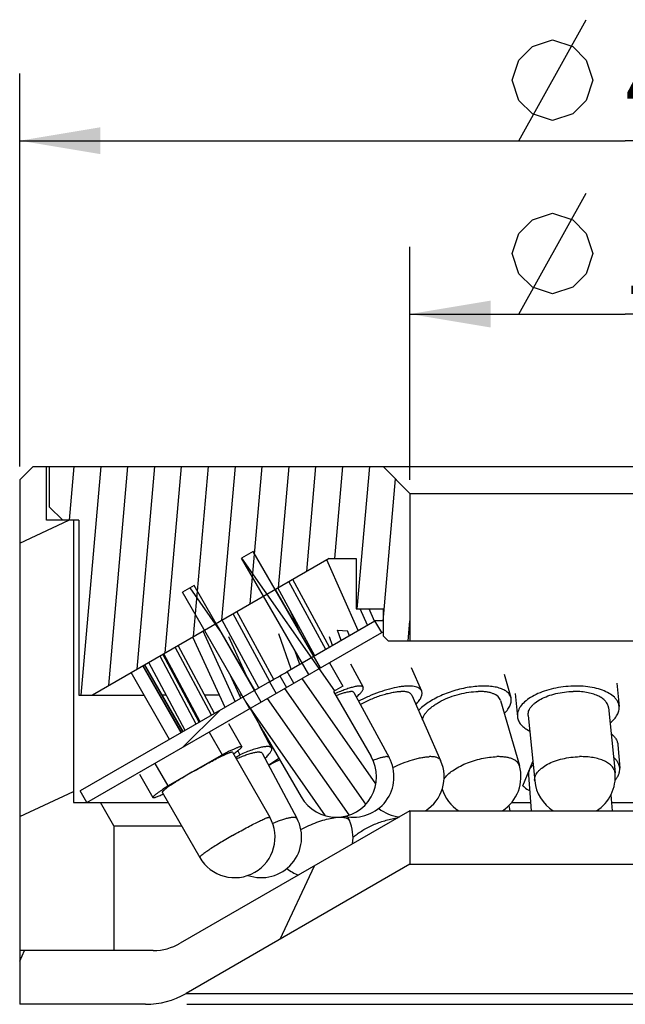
# Model space of a CAD drawing. Header units: millimetres. Extents: x 118 to 231, y 72 to 240.
# Tile 3 of 4: x 123 to 146, y 203 to 240. Entities that reach past the tile are written whole.
import ezdxf
from ezdxf.enums import TextEntityAlignment as Align

# ---------------------------------------------------------------- set-up
doc = ezdxf.new("R2010")
doc.units = ezdxf.units.MM
doc.header["$LTSCALE"] = 23.1
doc.layers.get('0').update_dxf_attribs({"linetype": 'CONTINUOUS'})
doc.layers.add('00_COMPONENTS', color=7, linetype='CONTINUOUS')
doc.layers.add('51__DRAFT_DIMS', color=7, linetype='CONTINUOUS')
doc.styles.get("Standard").update_dxf_attribs({"font": 'simfang.ttf'})
doc.dimstyles.new('DIMSTYLE_1', dxfattribs={"dimtxt": 3, "dimasz": 3, "dimexe": 2.5, "dimexo": 0.5, "dimgap": 0.75, "dimtad": 1, "dimdsep": 46, "dimtxsty": 'STANDARD', "dimblk": '_FILLED', "dimblk1": '_FILLED', "dimblk2": '_FILLED', "dimcen": 0.09, "dimclrt": 3, "dimazin": 2, "dimtp": 0.3, "dimtm": 0.3, "dimtfac": 1, "dimtofl": 0, "dimtmove": 0, "dimatfit": 3, "dimldrblk": '_FILLED', "dimfxl": 1, "dimtolj": 1, "dimarcsym": 0})
doc.dimstyles.new('DIMSTYLE_2', dxfattribs={"dimtxt": 3, "dimasz": 3, "dimexe": 2.5, "dimexo": 0.5, "dimgap": 0.75, "dimtad": 1, "dimdsep": 46, "dimtxsty": 'STANDARD', "dimblk": '_FILLED', "dimblk1": '_FILLED', "dimblk2": '_FILLED', "dimcen": 0.09, "dimclrt": 3, "dimazin": 2, "dimtp": 0.2, "dimtm": 0.2, "dimtfac": 1, "dimtofl": 0, "dimtmove": 0, "dimatfit": 3, "dimldrblk": '_FILLED', "dimfxl": 1, "dimtolj": 1, "dimarcsym": 0})

# ---------------------------------------------------------------- blocks, each defined once
blk = doc.blocks.new('_FILLED')
at = {"color": 0, "linetype": 'ByBlock'}
blk.add_solid([(0, 0), (-1, 0.1666666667), (-1, -0.1666666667)], dxfattribs=at)
blk = doc.blocks.new('*D1')
at = {"layer": '51__DRAFT_DIMS', "color": 4}
for p, q in [((123.3053535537, 222.9675159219), (123.3053535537, 237.5824382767)), ((168.3053535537, 222.9675159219), (168.3053535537, 237.5824382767)), ((123.3053535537, 235.0824382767), (145.8053535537, 235.0824382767)), ((168.3053535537, 235.0824382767), (145.8053535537, 235.0824382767))]:
    blk.add_line(p, q, dxfattribs=at)
at = {"layer": '51__DRAFT_DIMS', "color": 4, "xscale": 3, "yscale": 3, "zscale": 3, "rotation": 180}
blk.add_blockref('_FILLED', (123.3053535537, 235.0824382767), dxfattribs=at)
at = {"layer": '51__DRAFT_DIMS', "color": 4, "xscale": 3, "yscale": 3, "zscale": 3}
blk.add_blockref('_FILLED', (168.3053535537, 235.0824382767), dxfattribs=at)
at = {"layer": '51__DRAFT_DIMS', "color": 3}
blk.add_text('45', height=3, dxfattribs=at).set_placement((147.8053535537, 235.8324382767), align=Align.CENTER)
blk = doc.blocks.new('*D2')
at = {"layer": '51__DRAFT_DIMS', "color": 4}
for p, q in [((137.8053535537, 222.4675159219), (137.8053535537, 231.1359769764)), ((153.8053535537, 222.4675159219), (153.8053535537, 231.1359769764)), ((137.8053535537, 228.6359769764), (145.8053535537, 228.6359769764)), ((153.8053535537, 228.6359769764), (145.8053535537, 228.6359769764))]:
    blk.add_line(p, q, dxfattribs=at)
at = {"layer": '51__DRAFT_DIMS', "color": 4, "xscale": 3, "yscale": 3, "zscale": 3, "rotation": 180}
blk.add_blockref('_FILLED', (137.8053535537, 228.6359769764), dxfattribs=at)
at = {"layer": '51__DRAFT_DIMS', "color": 4, "xscale": 3, "yscale": 3, "zscale": 3}
blk.add_blockref('_FILLED', (153.8053535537, 228.6359769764), dxfattribs=at)
at = {"layer": '51__DRAFT_DIMS', "color": 3}
blk.add_text('16', height=3, dxfattribs=at).set_placement((147.8053535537, 229.3859769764), align=Align.CENTER)

msp = doc.modelspace()

# ---------------------------------------------------------------- hatches: boundary and pattern name
h = msp.add_hatch()
h.set_pattern_fill('DEFAULT__5', color=4, scale=9.2111545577, angle=205, style=0, pattern_type=0)
h.set_pattern_definition([(205, (0, 0), (3.8928021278, -8.3481411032), [])])
edge = h.paths.add_edge_path()
edge.add_line((166.3053535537, 210.4675159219), (165.3053535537, 210.4675159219))
edge.add_line((166.3053535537, 220.9675159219), (166.3053535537, 210.4675159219))
edge.add_line((167.3053535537, 220.9675159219), (166.3053535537, 220.9675159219))
edge.add_line((167.3053535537, 220.9675159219), (167.3053535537, 222.9675159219))
edge.add_line((167.8053535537, 222.9675159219), (167.3053535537, 222.9675159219))
edge.add_line((167.8053535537, 222.9675159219), (168.3053535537, 222.4675159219))
edge.add_line((168.3053535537, 222.4675159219), (168.3053535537, 204.9675159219))
edge.add_line((168.3053535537, 204.9675159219), (164.8053535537, 204.9675159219))
edge.add_line((164.8053535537, 209.6014905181), (164.8053535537, 204.9675159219))
edge.add_line((164.8053535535, 209.6014905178), (165.3053535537, 210.4675159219))
edge = h.paths.add_edge_path()
edge.add_line((126.3053535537, 210.4675159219), (125.3053535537, 210.4675159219))
edge.add_line((126.8053535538, 209.601490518), (126.3053535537, 210.4675159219))
edge.add_line((126.8053535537, 209.6014905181), (126.8053535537, 204.9675159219))
edge.add_line((126.8053535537, 204.9675159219), (123.3053535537, 204.9675159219))
edge.add_line((123.3053535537, 222.4675159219), (123.3053535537, 204.9675159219))
edge.add_line((123.8053535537, 222.9675159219), (123.3053535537, 222.4675159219))
edge.add_line((124.3053535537, 222.9675159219), (123.8053535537, 222.9675159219))
edge.add_line((124.3053535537, 220.9675159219), (124.3053535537, 222.9675159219))
edge.add_line((125.3053535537, 220.9675159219), (124.3053535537, 220.9675159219))
edge.add_line((125.3053535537, 220.9675159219), (125.3053535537, 210.4675159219))
h = msp.add_hatch()
h.set_pattern_fill('A', color=4, scale=0.9945151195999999, angle=85.00000000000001, style=0, pattern_type=0)
h.set_pattern_definition([(85.00000000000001, (0, 0), (-0.9907306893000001, 0.0866777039), [])])
edge = h.paths.add_edge_path()
edge.add_line((136.8053535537, 222.9675159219), (124.4053535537, 222.9675159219))
edge.add_line((137.8053535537, 221.9675159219), (136.8053535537, 222.9675159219))
edge.add_line((137.8053535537, 221.9675159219), (137.8053535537, 216.4675159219))
edge.add_line((137.8053535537, 216.4675159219), (137.0053535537, 216.4675159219))
edge.add_line((137.0053535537, 216.4675159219), (136.8053535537, 216.6675159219))
edge.add_line((136.8053535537, 217.6675159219), (136.8053535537, 216.6675159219))
edge.add_line((135.8053535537, 217.6675159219), (136.8053535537, 217.6675159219))
edge.add_line((135.8053535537, 219.5481982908), (135.8053535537, 217.6675159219))
edge.add_line((134.8053535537, 219.5481982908), (135.8053535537, 219.5481982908))
edge.add_line((134.8053535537, 219.5481982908), (126.0053535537, 214.4675159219))
edge.add_line((125.5053535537, 214.4675159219), (126.0053535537, 214.4675159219))
edge.add_line((125.5053535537, 220.9675159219), (125.5053535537, 214.4675159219))
edge.add_line((125.5053535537, 220.9675159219), (124.9054011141, 220.9675159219))
edge.add_line((124.9054011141, 220.9675159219), (124.4053535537, 221.4675556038))
edge.add_line((124.4053535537, 222.9675159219), (124.4053535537, 221.4675556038))
edge = h.paths.add_edge_path()
edge.add_line((167.2053535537, 222.9675159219), (154.8053535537, 222.9675159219))
edge.add_line((167.2053535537, 222.9675159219), (167.2053535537, 221.4674764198))
edge.add_line((166.7053851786, 220.9675159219), (167.2053535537, 221.4674764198))
edge.add_line((166.7053851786, 220.9675159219), (166.1053535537, 220.9675159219))
edge.add_line((166.1053535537, 214.4675159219), (166.1053535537, 220.9675159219))
edge.add_line((165.6053535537, 214.4675159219), (166.1053535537, 214.4675159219))
edge.add_line((156.8053535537, 219.5481982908), (165.6053535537, 214.4675159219))
edge.add_line((155.8053535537, 219.5481982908), (156.8053535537, 219.5481982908))
edge.add_line((155.8053535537, 219.5481982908), (155.8053535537, 217.6675159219))
edge.add_line((154.8053535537, 217.6675159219), (155.8053535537, 217.6675159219))
edge.add_line((154.8053535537, 217.6675159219), (154.8053535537, 216.6675159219))
edge.add_line((154.6053535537, 216.4675159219), (154.8053535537, 216.6675159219))
edge.add_line((154.6053535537, 216.4675159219), (153.8053535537, 216.4675159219))
edge.add_line((153.8053535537, 221.9675159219), (153.8053535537, 216.4675159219))
edge.add_line((153.8053535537, 221.9675159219), (154.8053535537, 222.9675159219))
h = msp.add_hatch()
h.set_pattern_fill('DEFAULT__3', color=4, scale=0.7372309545, angle=125, style=0, pattern_type=0)
h.set_pattern_definition([(125, (0, 0), (-0.6039042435, -0.4228583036), [])])
edge = h.paths.add_edge_path()
edge.add_line((131.8671160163, 213.9672782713), (132.3671057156, 213.101246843))
edge.add_line((131.8671160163, 213.9672782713), (131.8497864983, 213.9572730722))
edge.add_line((131.8497864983, 213.9572730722), (129.349838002, 218.2874302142))
edge.add_line((129.7830759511, 218.5375601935), (129.349838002, 218.2874302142))
edge.add_line((132.2830244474, 214.2074030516), (129.7830759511, 218.5375601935))
edge.add_line((134.0506352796, 215.2279333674), (132.2830244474, 214.2074030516))
edge.add_line((134.0506352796, 215.2279333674), (131.5506867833, 219.5580905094))
edge.add_line((131.9839247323, 219.8082204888), (131.5506867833, 219.5580905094))
edge.add_line((134.4838732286, 215.4780633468), (131.9839247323, 219.8082204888))
edge.add_line((134.8120000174, 215.6675073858), (134.4838732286, 215.4780633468))
edge.add_line((134.8120000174, 215.6675073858), (135.3120014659, 214.8014827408))
edge.add_line((135.3120014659, 214.8014827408), (134.965586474, 214.6014800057))
edge.add_line((134.965586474, 214.6014800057), (136.3655912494, 212.1766114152))
edge.add_arc((135.0665723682, 211.4266193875), 1.499979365, 291.2927068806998, 30.00010343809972)
edge.add_arc((135.0665723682, 211.4266193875), 1.499979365, 209.9998832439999, 291.2927068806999)
edge.add_line((132.3675557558, 213.1015066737), (133.7675506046, 210.6766323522))
h = msp.add_hatch()
h.set_pattern_fill('DEFAULT__4', color=4, scale=8.4, angle=45, style=0, pattern_type=0)
h.set_pattern_definition([(45, (0, 0), (-5.939696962, 5.939696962), [])])
edge = h.paths.add_edge_path()
edge.add_line((166.0553535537, 210.9005286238), (159.0231151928, 214.9605933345))
edge.add_line((165.8053535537, 210.4675159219), (166.0553535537, 210.9005286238))
edge.add_line((165.8053535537, 210.4675159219), (158.7731151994, 214.5275806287))
edge.add_line((158.7731151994, 214.5275806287), (159.0231151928, 214.9605933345))
edge = h.paths.add_edge_path()
edge.add_line((158.3651381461, 215.3404765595), (155.1053535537, 217.2225140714))
edge.add_line((158.3651381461, 215.3404765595), (158.1151381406, 214.9074638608))
edge.add_line((158.1151381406, 214.9074638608), (154.8553535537, 216.7895013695))
edge.add_line((154.8553535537, 216.7895013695), (155.1053535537, 217.2225140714))
edge = h.paths.add_edge_path()
edge.add_line((132.5874850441, 214.9605316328), (125.5553535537, 210.9005286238))
edge.add_line((132.5874850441, 214.9605316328), (132.8374850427, 214.5275189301))
edge.add_line((132.8374850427, 214.5275189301), (125.8053535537, 210.4675159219))
edge.add_line((125.8053535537, 210.4675159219), (125.5553535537, 210.9005286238))
edge = h.paths.add_edge_path()
edge.add_line((133.245645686, 215.3405208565), (136.5053535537, 217.2225140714))
edge.add_line((136.7553535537, 216.7895013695), (136.5053535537, 217.2225140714))
edge.add_line((133.4956456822, 214.9075081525), (136.7553535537, 216.7895013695))
edge.add_line((133.4956456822, 214.9075081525), (133.245645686, 215.3405208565))
h = msp.add_hatch()
h.set_pattern_fill('DEFAULT__1', color=4, scale=8.4309362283, angle=245, style=0, pattern_type=0)
h.set_pattern_definition([(245, (0, 0), (7.6410231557, -3.5630676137), [])])
edge = h.paths.add_edge_path()
edge.add_line((168.3053535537, 204.9675159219), (163.3412519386, 204.9675159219))
edge.add_line((168.3053535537, 204.9675159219), (168.3053535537, 202.9675159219))
edge.add_line((168.3053535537, 202.9675159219), (163.6253535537, 202.9675159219))
edge.add_arc((163.6253535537, 205.9675159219), 3, 240, 270)
edge.add_line((153.8053535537, 208.1729939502), (162.1253535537, 203.3694397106))
edge.add_line((153.8053535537, 210.1636683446), (153.8053535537, 208.1729939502))
edge.add_line((153.8053535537, 210.1636683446), (162.3412519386, 205.2354651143))
edge.add_arc((163.3412519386, 206.9675159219), 2, 239.9999999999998, 269.9999999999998)
edge = h.paths.add_edge_path()
edge.add_line((128.2694551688, 204.9675159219), (123.3053535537, 204.9675159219))
edge.add_arc((128.2694551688, 206.9675159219), 2, 270, 300)
edge.add_line((137.8053535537, 210.1636683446), (129.2694551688, 205.2354651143))
edge.add_line((137.8053535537, 210.1636683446), (137.8053535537, 208.1729939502))
edge.add_line((137.8053535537, 208.1729939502), (129.4853535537, 203.3694397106))
edge.add_arc((127.9853535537, 205.9675159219), 3, 270, 300)
edge.add_line((127.9853535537, 202.9675159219), (123.3053535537, 202.9675159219))
edge.add_line((123.3053535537, 204.9675159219), (123.3053535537, 202.9675159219))

# ---------------------------------------------------------------- linework, layer by layer
at = {"layer": '00_COMPONENTS', "color": 7}
for p, q in [((123.8053535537, 222.9675159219), (123.3053535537, 222.4675159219)), ((123.8053535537, 222.9675159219), (167.8053535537, 222.9675159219)), ((124.3053535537, 220.9675159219), (124.3053535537, 222.9675159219)), ((124.4053535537, 222.9675159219), (124.4053535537, 221.4675556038)), ((137.8053535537, 221.9675159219), (136.8053535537, 222.9675159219)), ((123.3053535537, 222.4675159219), (123.3053535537, 202.9675159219)), ((137.8053535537, 221.9675159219), (137.8053535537, 216.4675159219)), ((137.8053535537, 221.9675159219), (153.8053535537, 221.9675159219)), ((124.9054011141, 220.9675159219), (124.4053535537, 221.4675556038)), ((125.5053535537, 220.9675159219), (124.3053535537, 220.9675159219)), ((125.3053535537, 220.9675159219), (125.3053535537, 210.4675159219)), ((125.5053535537, 220.9675159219), (125.5053535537, 214.4675159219)), ((131.9839247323, 219.8082204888), (131.5506867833, 219.5580905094)), ((134.4838732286, 215.4780633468), (131.9839247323, 219.8082204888)), ((134.8053535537, 219.5481982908), (126.0053535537, 214.4675159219)), ((134.0506352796, 215.2279333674), (131.5506867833, 219.5580905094)), ((135.8814048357, 216.8622771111), (134.7156708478, 219.4964199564)), ((134.8053535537, 219.5481982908), (135.8053535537, 219.5481982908)), ((135.8053535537, 219.5481982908), (135.8053535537, 217.6675159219)), ((134.6767298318, 216.1667576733), (133.3101658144, 218.684951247)), ((134.82019408, 216.2495867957), (133.4536300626, 218.7677803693)), ((129.7830759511, 218.5375601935), (129.349838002, 218.2874302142)), ((131.8497864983, 213.9572730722), (129.349838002, 218.2874302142)), ((132.2830244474, 214.2074030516), (129.7830759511, 218.5375601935)), ((134.2392265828, 215.9141650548), (132.8071760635, 218.394549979)), ((134.268013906, 215.9307854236), (132.9014498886, 218.4489789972)), ((132.7449042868, 215.0490288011), (131.3773531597, 217.5690413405)), ((133.6758577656, 216.8899487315), (133.3592195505, 217.6054381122)), ((135.8053535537, 217.6675159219), (136.8053535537, 217.6675159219)), ((136.2252920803, 217.0608205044), (135.9568003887, 217.6675159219)), ((136.4918647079, 217.2165446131), (136.2922883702, 217.6675159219)), ((136.8053535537, 217.6675159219), (136.8053535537, 216.6675159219)), ((132.1917370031, 214.7320463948), (130.8251729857, 217.2502399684)), ((132.6006414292, 214.9676712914), (131.2338889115, 217.4862122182)), ((133.245645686, 215.3405208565), (136.5053535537, 217.2225140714)), ((136.7553535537, 216.7895013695), (136.5053535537, 217.2225140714)), ((136.8053535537, 217.2225140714), (136.5053535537, 217.2225140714)), ((125.8053535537, 210.4675159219), (136.7553535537, 216.7895013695)), ((131.3157823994, 214.2263137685), (130.1173864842, 216.8415992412)), ((132.0406655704, 214.6448252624), (130.6086150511, 217.1252101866)), ((135.2506655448, 216.4981196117), (135.117011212, 216.8781330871)), ((135.117011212, 216.8781330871), (135.4892665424, 216.8565434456)), ((135.5537777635, 216.6731215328), (135.4892665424, 216.8565434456)), ((136.8053535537, 216.7895013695), (136.7553535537, 216.7895013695)), ((130.9340018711, 214.0058926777), (129.7356059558, 216.6211781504)), ((131.7448034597, 215.1572736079), (131.0703871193, 216.629067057)), ((133.3911388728, 215.4245213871), (132.9289149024, 216.7387424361)), ((134.9309489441, 216.3135311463), (134.8199719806, 216.629067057)), ((137.0053535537, 216.4675159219), (136.8053535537, 216.6675159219)), ((154.6053535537, 216.4675159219), (137.0053535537, 216.4675159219)), ((130.4282809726, 213.7139145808), (129.079347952, 216.2422874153)), ((130.5386081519, 213.7776120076), (129.1896751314, 216.305984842)), ((133.7108554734, 215.6091098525), (133.5242431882, 216.1396963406)), ((129.4488457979, 213.1484374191), (128.0999127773, 215.6768102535)), ((129.8678189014, 213.3903316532), (128.5188858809, 215.9187044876)), ((129.9781460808, 213.4540290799), (128.6292130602, 215.9824019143)), ((130.009307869, 213.4720203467), (128.6603748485, 216.0003931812)), ((134.8120000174, 215.6675073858), (135.3120014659, 214.8014827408)), ((128.8750809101, 212.8171741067), (127.4521644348, 215.3028325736)), ((129.3079433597, 213.0670873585), (127.8850268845, 215.5527458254)), ((129.3194604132, 213.0737367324), (127.8965439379, 215.5593951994)), ((129.3664499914, 213.100866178), (127.9435335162, 215.586524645)), ((129.3779670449, 213.107515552), (127.9550505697, 215.5931740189)), ((133.4956456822, 214.9075081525), (133.245645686, 215.3405208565)), ((135.5955656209, 215.6237572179), (136.0655370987, 214.7577318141)), ((137.854996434, 215.4864261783), (138.2382540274, 214.6204007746)), ((132.5874850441, 214.9605316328), (125.5553535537, 210.9005286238)), ((131.524127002, 214.3466015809), (131.1359954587, 215.1936294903)), ((132.5874850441, 214.9605316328), (132.8374850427, 214.5275189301)), ((132.9679580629, 215.1769169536), (133.2178474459, 214.7439042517)), ((141.3032265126, 215.2450981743), (141.5535436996, 214.3790727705)), ((135.3120014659, 214.8014827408), (134.965586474, 214.6014800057)), ((134.965586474, 214.6014800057), (136.3655912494, 212.1766114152)), ((145.4919773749, 214.9078314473), (145.5791622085, 214.0418060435)), ((125.5053535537, 214.4675159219), (127.9303418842, 214.4675159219)), ((128.7450933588, 214.4675159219), (128.5994341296, 214.4675159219)), ((129.4781928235, 214.4675159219), (129.4374323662, 214.4675159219)), ((130.7224733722, 214.4675159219), (130.1705318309, 214.4675159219)), ((131.5552057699, 214.4675159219), (131.4687207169, 214.4675159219)), ((135.713969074, 214.5669441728), (137.0298892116, 212.1420730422)), ((137.8724723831, 214.4585249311), (138.9455936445, 212.0336538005)), ((141.1692736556, 214.2680028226), (141.8701617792, 211.843131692)), ((141.7110885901, 214.5272003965), (141.7982734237, 213.6611749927)), ((131.8671160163, 213.9672782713), (132.3671057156, 213.101246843)), ((145.1811739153, 214.0017396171), (145.4252914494, 211.5768684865)), ((142.1962617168, 213.7012414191), (142.4403792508, 211.2763702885)), ((131.0587246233, 213.4114499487), (131.5544813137, 212.545424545)), ((132.2011909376, 213.3618748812), (132.6632312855, 212.4958494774)), ((130.3499782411, 213.0913562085), (130.8332294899, 212.247176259)), ((132.3675557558, 213.1015066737), (133.7675506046, 210.6766323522)), ((131.4074295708, 212.3975968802), (131.4876817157, 212.247176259)), ((145.5329475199, 212.6108609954), (145.5984713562, 211.7448355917)), ((128.8117670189, 211.0853426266), (130.8332294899, 212.247176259)), ((131.2073369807, 212.3467015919), (132.5954557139, 209.9218304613)), ((131.3214134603, 212.1474241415), (131.4876817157, 212.247176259)), ((132.3103172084, 212.3075633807), (133.6040301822, 209.8826922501)), ((132.5479561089, 211.8621448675), (132.9329335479, 212.1222387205)), ((128.3307781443, 211.9255704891), (128.8117670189, 211.0853426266)), ((142.0053798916, 211.0853426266), (142.3680662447, 211.9946706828)), ((127.7608534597, 211.5235818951), (128.2566101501, 210.6575564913)), ((142.2081614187, 211.4883233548), (142.3083853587, 210.1636683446)), ((125.8053535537, 210.4675159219), (125.5553535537, 210.9005286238)), ((128.6037544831, 210.8562794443), (129.9918732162, 208.4314083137)), ((145.2723864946, 210.7527922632), (145.3169598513, 210.1636683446)), ((125.3053535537, 210.4675159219), (128.8263023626, 210.4675159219)), ((126.8053535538, 209.601490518), (126.3053535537, 210.4675159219)), ((138.4350161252, 210.1984106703), (138.442701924, 210.1636683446)), ((141.4738697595, 210.3506503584), (141.5152344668, 210.1636683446)), ((141.5822049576, 210.4675159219), (142.2853961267, 210.4675159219)), ((145.2939706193, 210.4675159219), (146.3007618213, 210.4675159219)), ((137.8053535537, 210.1636683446), (129.2694551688, 205.2354651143)), ((135.487756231, 209.9436068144), (135.5528816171, 209.8014822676)), ((137.8053535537, 210.1636683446), (137.8053535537, 208.1729939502)), ((137.8053535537, 210.1636683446), (153.8053535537, 210.1636683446)), ((126.8053535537, 209.6014905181), (126.8053535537, 204.9675159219)), ((126.8053535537, 209.6014905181), (129.322059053, 209.6014905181)), ((137.8053535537, 208.1729939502), (129.4853535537, 203.3694397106)), ((137.8053535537, 208.1729939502), (153.8053535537, 208.1729939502)), ((128.2694551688, 204.9675159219), (123.3053535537, 204.9675159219)), ((127.9853535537, 202.9675159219), (123.3053535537, 202.9675159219)), ((129.5097453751, 202.9675159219), (168.3053535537, 202.9675159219))]:
    msp.add_line(p, q, dxfattribs=at)
at = {"layer": '00_COMPONENTS', "color": 4}
for p, q in [((134.8706567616, 215.7013711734), (134.8704171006, 215.7012344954)), ((134.8719579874, 215.7021027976), (134.8706567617, 215.7013711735)), ((133.6610228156, 215.0029886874), (133.6600451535, 215.0024144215)), ((133.6612864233, 215.0031427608), (133.6610228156, 215.0029886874)), ((129.4853535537, 203.3694397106), (162.1253535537, 203.3694397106))]:
    msp.add_line(p, q, dxfattribs=at)
at = {"layer": '00_COMPONENTS', "color": 7}
for centre, radius, start, end in [((121.3135982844, 235.2755372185), 23.2331366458, 300.107674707, 300.902510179), ((134.8883177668, 207.6473637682), 4.8051075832, 113.4986778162, 119.0465980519), ((135.0665723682, 211.4266193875), 1.499979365, 209.999883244, 30.0001034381), ((135.7115091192, 211.4266193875), 1.5, 257.603159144, 28.487635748), ((137.5739124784, 211.4266193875), 1.5, 302.6427834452, 23.8716778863), ((140.4291491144, 211.4266193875), 1.5, 302.6495299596, 16.121482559), ((143.9328353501, 211.4266193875), 1.5, 185.7487333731, 237.3688688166), ((143.9328353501, 211.4266193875), 1.5, 302.6226128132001, 5.748733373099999), ((140.4291491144, 211.4266193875), 1.5, 197.8216121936, 237.3756124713), ((137.5739124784, 211.4266193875), 1.5, 231.6356678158, 263.7589279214), ((131.293664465, 209.1766193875), 1.5, 209.7890019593, 29.7890019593), ((132.2806023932, 209.1766193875), 1.5, 250.803642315, 28.0807344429), ((134.1892297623, 209.1766193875), 1.5, 350.5232302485, 24.6185569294), ((134.1892297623, 209.1766193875), 1.5, 230.4987190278, 249.4608757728), ((128.2694551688, 206.9675159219), 2, 270, 300), ((127.9853535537, 205.9675159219), 3, 270, 300)]:
    msp.add_arc(centre, radius, start, end, dxfattribs=at)
for points, knots in [([(132.5874850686, 214.9605315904), (132.5783337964, 214.9551895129), (132.6585963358, 215.0005361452), (132.7247734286, 215.0371577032), (132.8777213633, 215.1246031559), (132.9679580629, 215.1769169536)], [0, 0, 0, 0, 0.0726270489, 0.2851043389, 1, 1, 1, 1]), ([(136.0655356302, 214.7577310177), (136.0619230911, 214.7643898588), (136.0510128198, 214.7770463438), (136.0272890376, 214.7900103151), (135.9964385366, 214.7982225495), (135.9583966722, 214.8019555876), (135.9131678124, 214.8012970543), (135.8608674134, 214.7962293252), (135.8016907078, 214.7867751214), (135.709367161, 214.7673563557), (135.5790389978, 214.7315859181), (135.4071727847, 214.6743672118), (135.2161942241, 214.6018528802), (135.0837752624, 214.5463942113), (135.0149524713, 214.5164325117)], [0, 0, 0, 0, 0.0204537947, 0.0437940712, 0.0719905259, 0.1061198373, 0.1466968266, 0.1939393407, 0.2478720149, 0.3084167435, 0.4485832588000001, 0.6124584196, 0.7973378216, 1, 1, 1, 1]), ([(135.0547582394, 214.4473596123), (135.1107466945, 214.4695669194), (135.2160824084, 214.5091762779), (135.3643621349, 214.5568720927), (135.4745605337, 214.5845802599), (135.5502591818, 214.5971786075), (135.5836371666, 214.6003934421), (135.5991191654, 214.6010851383)], [0, 0, 0, 0, 0.3183604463, 0.5945819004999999, 0.8230065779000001, 0.9180869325, 1, 1, 1, 1]), ([(135.7139679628, 214.5669435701), (135.7104356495, 214.573456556), (135.6986234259, 214.5857113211), (135.6726908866, 214.5964220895), (135.6386332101, 214.6016875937), (135.6131798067, 214.601713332), (135.5991191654, 214.6010851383)], [0, 0, 0, 0, 0.1777011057, 0.3913772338, 0.6624352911, 1, 1, 1, 1]), ([(135.8092464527, 214.3923141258), (135.8328323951, 214.4127296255), (135.8768009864, 214.4520907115), (135.9364062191, 214.5103037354), (135.9856340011, 214.5640119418), (136.024200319, 214.6128793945), (136.0519782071, 214.6566567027), (136.0688470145, 214.6953135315), (136.0747749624, 214.7292806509), (136.0699087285, 214.7496702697), (136.0655356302, 214.7577310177)], [0, 0, 0, 0, 0.2010938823, 0.3803139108, 0.5368930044, 0.6704385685, 0.781159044, 0.8702454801, 0.9408820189, 1, 1, 1, 1]), ([(138.2382519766, 214.6203998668), (138.22896368, 214.641387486), (138.201227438, 214.6821287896), (138.1389407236, 214.729581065), (138.0573038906, 214.7650958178), (137.9572863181, 214.7890473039), (137.8397895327, 214.8015065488), (137.7060257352, 214.8023891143), (137.5575015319, 214.7916883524), (137.3341027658, 214.7609643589), (137.0319756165, 214.6932590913), (136.6552611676, 214.5749264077), (136.2706334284, 214.4221681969), (136.0179570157, 214.3006437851), (135.8939633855, 214.2352048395)], [0, 0, 0, 0, 0.0275148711, 0.0577576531, 0.0927146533, 0.1335055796, 0.1806063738, 0.2340702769, 0.2936691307, 0.3589757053, 0.5042640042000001, 0.6642053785, 0.8319187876, 1, 1, 1, 1]), ([(135.9567043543, 214.1194024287), (136.0839216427, 214.1893453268), (136.3444359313, 214.3159889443), (136.679191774, 214.4425720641), (136.9441957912, 214.5200098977), (137.1298020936, 214.5629214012), (137.3019743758, 214.5908934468), (137.4122761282, 214.5997963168), (137.4643163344, 214.6010851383)], [0, 0, 0, 0, 0.2730881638, 0.5439666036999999, 0.6721311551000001, 0.7922030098, 0.9020784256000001, 1, 1, 1, 1]), ([(137.872471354, 214.4585244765), (137.8670693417, 214.4707344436), (137.8525703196, 214.4944685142), (137.8216341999, 214.5247672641), (137.7818087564, 214.5500745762), (137.7335090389, 214.570412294), (137.677024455, 214.5857964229), (137.586750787, 214.60035354), (137.514528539, 214.6023286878), (137.4643163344, 214.6010851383)], [0, 0, 0, 0, 0.0880841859, 0.1811459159, 0.2833244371, 0.3975455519, 0.5256451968, 0.6686344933, 1, 1, 1, 1]), ([(138.0242015, 214.1162710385), (138.0681443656, 214.1622897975), (138.1278188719, 214.2316866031), (138.1910760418, 214.3287294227), (138.2247738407, 214.3947955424), (138.2468588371, 214.457407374), (138.2570497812, 214.5163067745), (138.2550054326, 214.5711227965), (138.2450968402, 214.6049333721), (138.2382519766, 214.6203998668)], [0, 0, 0, 0, 0.3313661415, 0.4743495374, 0.6024628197, 0.7166865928, 0.8188581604, 0.9119189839, 1, 1, 1, 1]), ([(141.5535436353, 214.3790727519), (141.5475587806, 214.3997767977), (141.531542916, 214.4407036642), (141.4835052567, 214.5189057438), (141.4129213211, 214.5868331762), (141.3269733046, 214.643134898), (141.221262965, 214.6968130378), (141.0649680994, 214.7491561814), (140.8521778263, 214.788181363), (140.6124712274, 214.8047465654), (140.3514931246, 214.7984564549), (140.0754183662, 214.7694321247), (139.7908963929, 214.7183424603), (139.5048083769, 214.6464049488), (139.2240913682, 214.5553573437), (138.9555464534, 214.4474109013), (138.7056675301, 214.3251975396), (138.4804343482, 214.1916664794), (138.2852482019, 214.0500719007), (138.1717057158, 213.9466083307), (138.1219370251, 213.8939135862)], [0, 0, 0, 0, 0.0169919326, 0.0344254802, 0.0720447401, 0.0929081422, 0.1153591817, 0.1653300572, 0.2222004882, 0.2855249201, 0.3544355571, 0.4277725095, 0.5041760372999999, 0.5821598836, 0.6601756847, 0.7366738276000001, 0.8101642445, 0.8792806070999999, 0.9428531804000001, 1, 1, 1, 1]), ([(138.2771830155, 213.5427579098), (138.2796647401, 213.5719187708), (138.2931555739, 213.6329311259), (138.334172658, 213.7228472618), (138.3957914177, 213.8141871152), (138.4770356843, 213.905793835), (138.5767365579, 213.9965064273), (138.6934707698, 214.0850491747), (138.825550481, 214.1701502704), (139.0234074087, 214.2794555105), (139.2948785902, 214.3981346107), (139.6393565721, 214.5068190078), (139.9887617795, 214.5780880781), (140.2223536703, 214.5989691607), (140.3355656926, 214.6010851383)], [0, 0, 0, 0, 0.0359196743, 0.0758660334, 0.1206627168, 0.1706492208, 0.2258031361, 0.2858380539, 0.3502722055, 0.4184766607, 0.5630981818, 0.7130367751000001, 0.8610260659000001, 1, 1, 1, 1]), ([(141.1692713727, 214.2680021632), (141.1615872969, 214.294588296), (141.1372520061, 214.3473662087), (141.0779128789, 214.4161074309), (140.9972601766, 214.4747452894), (140.89690013, 214.5228765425), (140.7783367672, 214.5601470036), (140.6432948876, 214.5861416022), (140.4938201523, 214.6004863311), (140.3895678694, 214.6020944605), (140.3355656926, 214.6010851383)], [0, 0, 0, 0, 0.0870313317, 0.1797675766, 0.2826538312, 0.3984294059, 0.528335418, 0.6724616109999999, 0.8301420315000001, 1, 1, 1, 1]), ([(145.5791601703, 214.0418058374), (145.5760827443, 214.072366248), (145.5635335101, 214.1339155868), (145.526338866, 214.2225999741), (145.4713042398, 214.3073123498), (145.3714585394, 214.4179172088), (145.2019611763, 214.5405756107), (144.9507739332, 214.6552423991), (144.652965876, 214.7397736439), (144.3193153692, 214.79112694), (143.9620156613, 214.8074633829), (143.5944255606, 214.7881160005), (143.2303554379, 214.7338039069), (142.883481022, 214.6465797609), (142.5667621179, 214.529750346), (142.2917805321, 214.3875534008), (142.0684854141, 214.2251240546), (141.9268439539, 214.0711371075), (141.8510422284, 213.9428536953), (141.8140012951, 213.8488693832), (141.7952311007, 213.7545514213), (141.7951979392, 213.6917357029), (141.7982735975, 213.6611750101)], [0, 0, 0, 0, 0.0201216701, 0.0408316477, 0.0626493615, 0.0859817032, 0.1381093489, 0.1982806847, 0.2660918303, 0.3402653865, 0.4189614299, 0.4999999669, 0.5810385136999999, 0.6597347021, 0.7339080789, 0.8017191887, 0.861890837, 0.9140181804, 0.9373508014, 0.9591683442, 0.979878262, 1, 1, 1, 1]), ([(142.1962618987, 213.7012414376), (142.1935688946, 213.7279812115), (142.1942183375, 213.7832088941), (142.2133736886, 213.8659032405), (142.2501553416, 213.9479792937), (142.3038698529, 214.0284746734), (142.3737406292, 214.1066157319), (142.4916667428, 214.2103729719), (142.6758642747, 214.327216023), (142.9347723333, 214.4407961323), (143.2280938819, 214.5276898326), (143.5423995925, 214.5838856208), (143.7582002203, 214.5992845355), (143.8665521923, 214.6010851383)], [0, 0, 0, 0, 0.0391392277, 0.0796722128, 0.1227975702, 0.1694061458, 0.2200590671, 0.2750265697, 0.3977201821, 0.5358409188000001, 0.6856335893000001, 0.8421807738, 1, 1, 1, 1]), ([(145.1811737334, 214.0017395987), (145.1790065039, 214.0232587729), (145.1706773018, 214.0665012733), (145.1379592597, 214.1520344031), (145.0653940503, 214.2543450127), (144.9392971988, 214.3592265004), (144.7765688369, 214.4479498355), (144.5817679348, 214.5184655), (144.360405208, 214.5689951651), (144.1189550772, 214.5980751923), (143.9518947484, 214.6025033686), (143.8665521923, 214.6010851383)], [0, 0, 0, 0, 0.0417179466, 0.0844128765, 0.175869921, 0.2797537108, 0.3983256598, 0.5316269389, 0.6781591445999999, 0.8353614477, 1, 1, 1, 1]), ([(141.3097955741, 213.7834582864), (141.3580112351, 213.8320906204), (141.423452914, 213.9073615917), (141.4921630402, 214.0150449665), (141.5406031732, 214.1136573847), (141.5681519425, 214.2143432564), (141.5683726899, 214.31164466), (141.5598496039, 214.3572578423), (141.5535436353, 214.3790727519)], [0, 0, 0, 0, 0.3052863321, 0.441894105, 0.5683351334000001, 0.7946295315, 0.8987703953, 1, 1, 1, 1]), ([(145.2390859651, 213.4307796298), (145.2953401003, 213.4749068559), (145.395582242, 213.5657978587), (145.5104615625, 213.7196460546), (145.5663843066, 213.8562938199), (145.5825700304, 213.9636990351), (145.581745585, 214.0161313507), (145.5791601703, 214.0418058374)], [0, 0, 0, 0, 0.2945353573, 0.5542724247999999, 0.7851766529, 0.8936969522, 1, 1, 1, 1]), ([(141.7982735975, 213.6611750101), (141.8008575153, 213.6355004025), (141.8105066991, 213.5839576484), (141.8477669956, 213.4819313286), (141.929810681, 213.3591780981), (142.0730508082, 213.2313050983), (142.1894100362, 213.1622218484), (142.2533396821, 213.1301877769)], [0, 0, 0, 0, 0.1062996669, 0.2148149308, 0.4457123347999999, 0.7054321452, 1, 1, 1, 1]), ([(145.2787236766, 213.0342527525), (145.3155900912, 213.0046845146), (145.3824074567, 212.9430131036), (145.4618706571, 212.8383252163), (145.5141802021, 212.7271857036), (145.5300441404, 212.6492251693), (145.5329455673, 212.6108608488)], [0, 0, 0, 0, 0.2794590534, 0.535056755, 0.7724904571, 1, 1, 1, 1]), ([(131.5544794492, 212.5454234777), (131.55316771, 212.5477157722), (131.5488905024, 212.5502251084), (131.5423495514, 212.5513724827), (131.5323369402, 212.5517059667), (131.5163691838, 212.5496069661), (131.4932202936, 212.5442974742), (131.4646621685, 212.5358091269), (131.4307709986, 212.5241895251), (131.391656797, 212.509435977), (131.3292079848, 212.4842274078), (131.2393395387, 212.444997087), (131.1183922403, 212.3887907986), (130.9808267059, 212.3218759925), (130.884080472, 212.2731435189), (130.8332294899, 212.247176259)], [0, 0, 0, 0, 0.0100539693, 0.0169488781, 0.0254868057, 0.0479727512, 0.078050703, 0.1158438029, 0.1613272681, 0.2144168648, 0.2749626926, 0.4176776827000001, 0.587636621, 0.782642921, 1, 1, 1, 1]), ([(131.2452007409, 212.2810533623), (131.2702964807, 212.2983466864), (131.3173254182, 212.3312136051), (131.3825132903, 212.3784790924), (131.4376680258, 212.4204228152), (131.476928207, 212.4522410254), (131.5029049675, 212.4749600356), (131.5185523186, 212.4895180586), (131.5314731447, 212.502577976), (131.5416481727, 212.5140350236), (131.5491189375, 212.524116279), (131.5546728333, 212.5336378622), (131.5564776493, 212.5419315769), (131.5544794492, 212.5454234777)], [0, 0, 0, 0, 0.2215326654, 0.4170342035, 0.5852456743, 0.7251529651, 0.7842575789, 0.8360505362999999, 0.8805033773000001, 0.9176523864, 0.9476323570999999, 0.9707560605, 1, 1, 1, 1]), ([(132.6632312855, 212.4958494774), (132.6590030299, 212.5037747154), (132.6464769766, 212.5188866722), (132.6192842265, 212.5349623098), (132.5839834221, 212.5456592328), (132.5494251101, 212.5501668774), (132.5178990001, 212.5516058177), (132.4810037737, 212.551407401), (132.4298965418, 212.5477132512), (132.3629978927, 212.5384758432), (132.2888050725, 212.524315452), (132.2077047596, 212.5052915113), (132.0864620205, 212.4723448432), (131.9211450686, 212.4192101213), (131.7095120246, 212.3405562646), (131.5633482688, 212.2799488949), (131.4876817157, 212.247176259)], [0, 0, 0, 0, 0.0216952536, 0.0461451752, 0.075292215, 0.1102227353, 0.1300499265, 0.1514956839, 0.1992982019, 0.2536762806, 0.3145245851, 0.3816601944, 0.4548223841, 0.617925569, 0.8008413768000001, 1, 1, 1, 1]), ([(132.415560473, 212.1112462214), (132.4389383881, 212.132222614), (132.4824806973, 212.172770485), (132.5412379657, 212.2329937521), (132.5895352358, 212.2889072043), (132.627099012, 212.3401716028), (132.6537776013, 212.386542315), (132.669450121, 212.4279835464), (132.6738631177, 212.464803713), (132.6680378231, 212.4868403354), (132.6632312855, 212.4958494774)], [0, 0, 0, 0, 0.1969398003, 0.3729295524, 0.5273172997, 0.6598394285, 0.7708631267, 0.8618015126, 0.9359747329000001, 1, 1, 1, 1]), ([(129.8224982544, 211.6662594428), (129.9086856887, 211.7157955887), (130.07872578, 211.8120829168), (130.3278561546, 211.948860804), (130.5601203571, 212.0720111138), (130.7662919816, 212.1766614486), (130.9183924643, 212.2494635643), (131.0211874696, 212.2948759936), (131.0742170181, 212.3166313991), (131.1109647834, 212.3303577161), (131.1339379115, 212.3382595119), (131.1538879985, 212.344341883), (131.1706357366, 212.3486240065), (131.1845338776, 212.3510580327), (131.1961841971, 212.3519444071), (131.2053080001, 212.3502482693), (131.2073363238, 212.346701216)], [0, 0, 0, 0, 0.1923003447, 0.3779953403, 0.5497679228, 0.7008261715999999, 0.8252384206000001, 0.8759014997, 0.9182007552, 0.9360971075, 0.9517722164, 0.9652045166, 0.9763861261, 0.9853285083, 0.9920958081, 1, 1, 1, 1]), ([(131.3502339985, 212.0972681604), (131.4117946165, 212.1243398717), (131.5308539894, 212.1744793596), (131.703431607, 212.2397455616), (131.8601031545, 212.2911030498), (131.9796381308, 212.3228750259), (132.0647372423, 212.3397861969), (132.1195280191, 212.3477990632), (132.1680803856, 212.3517354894), (132.2101712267, 212.351584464), (132.2456597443, 212.3473491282), (132.2745046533, 212.3389551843), (132.2967052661, 212.326151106), (132.3069024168, 212.3139578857), (132.3103154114, 212.3075624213)], [0, 0, 0, 0, 0.1986719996, 0.3815594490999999, 0.5449205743, 0.6855768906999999, 0.7466135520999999, 0.80115276, 0.849075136, 0.8903919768, 0.9253055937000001, 0.9543406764, 0.9785843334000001, 1, 1, 1, 1]), ([(145.5984694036, 211.744835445), (145.5957230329, 211.7811495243), (145.5812608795, 211.8548004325), (145.5340053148, 211.9603060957), (145.4622543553, 212.0602610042), (145.4016830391, 212.1197421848), (145.3682491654, 212.1483487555)], [0, 0, 0, 0, 0.2293895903, 0.467794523, 0.7228398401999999, 1, 1, 1, 1]), ([(129.8224982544, 211.6662594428), (129.7395789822, 211.61860167), (129.5778122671, 211.5242956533), (129.3450973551, 211.3845578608), (129.1330970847, 211.253025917), (128.9496667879, 211.1345926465), (128.8183883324, 211.04535477), (128.7330067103, 210.983332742), (128.6904066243, 210.9505687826), (128.6620177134, 210.9272136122), (128.6448344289, 210.9122845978), (128.6305579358, 210.8989381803), (128.6192471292, 210.8873204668), (128.6107892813, 210.8771378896), (128.6045896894, 210.8679552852), (128.6018183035, 210.8596668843), (128.60375514, 210.8562798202)], [0, 0, 0, 0, 0.1950389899, 0.3818477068, 0.5535497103, 0.7038015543, 0.8270957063, 0.8771991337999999, 0.9189957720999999, 0.9366711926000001, 0.9521546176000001, 0.9654227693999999, 0.9764730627, 0.9853250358, 0.9920431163, 1, 1, 1, 1]), ([(142.2370791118, 211.6662594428), (142.2256479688, 211.6375992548), (142.2087722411, 211.5789517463), (142.2059256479, 211.5178703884), (142.2081614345, 211.4883233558)], [0, 0, 0, 0, 0.510119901, 1, 1, 1, 1]), ([(142.2370791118, 211.6662594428), (142.2443048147, 211.6843757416), (142.2804360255, 211.7606493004), (142.3340887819, 211.827714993), (142.3798191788, 211.8735078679)], [0, 0, 0, 0, 0.2315830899, 1, 1, 1, 1]), ([(145.4281273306, 211.307297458), (145.4574201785, 211.3408624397), (145.5093285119, 211.4093176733), (145.566376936, 211.5199296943), (145.5979107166, 211.6324244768), (145.6012421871, 211.7081721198), (145.5984694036, 211.744835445)], [0, 0, 0, 0, 0.2775514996, 0.5326905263, 0.7709297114, 1, 1, 1, 1]), ([(128.8117670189, 211.0853426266), (128.7684344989, 211.0573696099), (128.6866655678, 211.0039286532), (128.5724540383, 210.9269264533), (128.4744301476, 210.8581821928), (128.4037590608, 210.8059946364), (128.3563665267, 210.7688026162), (128.3275399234, 210.7450333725), (128.3034985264, 210.7238871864), (128.2842813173, 210.7054354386), (128.2699466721, 210.6897180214), (128.2613075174, 210.6781069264), (128.2572049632, 210.6700459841), (128.2552454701, 210.6642527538), (128.2553835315, 210.6596985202), (128.2566102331, 210.6575565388)], [0, 0, 0, 0, 0.2184844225, 0.413782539, 0.5834698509, 0.7256263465, 0.7858589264, 0.8386488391, 0.8838743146, 0.9214655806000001, 0.9514365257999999, 0.9739319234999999, 0.9825331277, 0.9895437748, 1, 1, 1, 1]), ([(142.0053798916, 211.0853426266), (142.0224429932, 211.069187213), (142.0982505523, 211.0030290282), (142.1836828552, 210.94841811), (142.2515749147, 210.9120107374)], [0, 0, 0, 0, 0.2337261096, 1, 1, 1, 1]), ([(128.2566102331, 210.6575565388), (128.2586096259, 210.6540653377), (128.2666751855, 210.6514265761), (128.2776947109, 210.6513890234), (128.2901679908, 210.6527265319), (128.3051962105, 210.6556990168), (128.3229959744, 210.6602253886), (128.3434673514, 210.6663431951), (128.3762025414, 210.6772365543), (128.4235088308, 210.6949729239), (128.4875883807, 210.7212875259), (128.561337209, 210.7535557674), (128.6134790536, 210.7774607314), (128.6410928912, 210.7903411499)], [0, 0, 0, 0, 0.029251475, 0.0523693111, 0.0823485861, 0.1195039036, 0.1639549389, 0.215740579, 0.2748488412, 0.4147527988, 0.582966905, 0.7784602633, 1, 1, 1, 1])]:
    msp.add_open_spline(points, degree=3, knots=knots, dxfattribs=at)
at = {"layer": '00_COMPONENTS', "color": 4}
for points, knots in [([(136.4318062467, 212.0462447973), (136.4812303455, 212.065043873), (136.5742647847, 212.0985502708), (136.7054633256, 212.1388699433), (136.8168627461, 212.1653471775), (136.8849172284, 212.1748682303), (136.915039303, 212.1762140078)], [0, 0, 0, 0, 0.3160290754, 0.5908108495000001, 0.8197957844, 1, 1, 1, 1]), ([(137.0298881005, 212.1420724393), (137.0263557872, 212.1485854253), (137.0145435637, 212.1608401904), (136.9886110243, 212.1715509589), (136.9545533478, 212.1768164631), (136.9290999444, 212.1768422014), (136.915039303, 212.1762140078)], [0, 0, 0, 0, 0.1777011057, 0.3913772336, 0.6624352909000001, 1, 1, 1, 1]), ([(137.1717587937, 211.7691952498), (137.2901432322, 211.8287684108), (137.5289415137, 211.9362511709), (137.8332095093, 212.0435686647), (138.071112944, 212.108439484), (138.2371280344, 212.144233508), (138.3914856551, 212.1675846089), (138.4905166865, 212.1750519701), (138.5374375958, 212.1762140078)], [0, 0, 0, 0, 0.2771470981, 0.546902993, 0.6737489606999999, 0.7926213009, 0.9018477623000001, 1, 1, 1, 1]), ([(138.9455926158, 212.0336533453), (138.9401906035, 212.0458633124), (138.9256915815, 212.0695973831), (138.8947554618, 212.0998961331), (138.8549300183, 212.1252034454), (138.8066303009, 212.1455411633), (138.7501457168, 212.1609252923), (138.6598720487, 212.1754824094), (138.5876498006, 212.1774575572), (138.5374375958, 212.1762140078)], [0, 0, 0, 0, 0.0880841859, 0.1811459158, 0.283324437, 0.3975455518, 0.5256451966, 0.6686344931, 1, 1, 1, 1]), ([(139.0710734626, 211.3500804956), (139.1095241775, 211.4058469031), (139.2086141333, 211.5161474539), (139.3938886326, 211.6639829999), (139.621106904, 211.8024702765), (139.8811700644, 211.9258756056), (140.1636074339, 212.0291828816), (140.4568521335, 212.1081022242), (140.7488099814, 212.1594112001), (140.9424526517, 212.1744570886), (141.0364538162, 212.1762140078)], [0, 0, 0, 0, 0.0927252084, 0.2012950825, 0.3235812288, 0.456141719, 0.5947374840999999, 0.7347097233, 0.8712999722, 1, 1, 1, 1]), ([(141.8701594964, 211.8431310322), (141.8624754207, 211.8697171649), (141.8381401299, 211.9224950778), (141.7788010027, 211.9912363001), (141.6981483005, 212.0498741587), (141.5977882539, 212.0980054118), (141.4792248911, 212.1352758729), (141.3441830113, 212.1612704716), (141.194708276, 212.1756152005), (141.090455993, 212.1772233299), (141.0364538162, 212.1762140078)], [0, 0, 0, 0, 0.0870313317, 0.1797675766, 0.2826538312, 0.3984294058, 0.528335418, 0.6724616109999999, 0.8301420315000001, 1, 1, 1, 1]), ([(142.4403794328, 211.2763703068), (142.4376864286, 211.3031100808), (142.4383358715, 211.3583377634), (142.4574912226, 211.4410321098), (142.4942728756, 211.523108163), (142.5479873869, 211.6036035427), (142.6178581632, 211.6817446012), (142.7357842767, 211.7855018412), (142.9199818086, 211.9023448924), (143.1788898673, 212.0159250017), (143.4722114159, 212.102818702), (143.7865171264, 212.1590144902), (144.0023177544, 212.174413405), (144.1106697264, 212.1762140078)], [0, 0, 0, 0, 0.0391392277, 0.0796722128, 0.1227975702, 0.1694061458, 0.220059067, 0.2750265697, 0.3977201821, 0.5358409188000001, 0.6856335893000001, 0.8421807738, 1, 1, 1, 1]), ([(145.4252912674, 211.5768684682), (145.4231240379, 211.5983876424), (145.4147948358, 211.6416301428), (145.3820767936, 211.7271632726), (145.3095115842, 211.8294738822), (145.1834147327, 211.9343553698), (145.0206863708, 212.0230787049), (144.8258854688, 212.0935943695), (144.6045227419, 212.1441240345), (144.3630726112, 212.1732040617), (144.1960122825, 212.177632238), (144.1106697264, 212.1762140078)], [0, 0, 0, 0, 0.0417179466, 0.0844128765, 0.175869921, 0.2797537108, 0.3983256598, 0.5316269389, 0.6781591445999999, 0.8353614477, 1, 1, 1, 1]), ([(131.2106169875, 209.2413883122), (131.2968044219, 209.2909244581), (131.4668445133, 209.3872117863), (131.715974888, 209.5239896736), (131.9482390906, 209.6471399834), (132.1544107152, 209.7517903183), (132.3065111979, 209.824592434), (132.4093062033, 209.8700048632), (132.4623357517, 209.8917602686), (132.4990835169, 209.9054865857), (132.522056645, 209.9133883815), (132.5420067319, 209.9194707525), (132.55875447, 209.923752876), (132.572652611, 209.9261869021), (132.5843029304, 209.9270732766), (132.5934267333, 209.9253771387), (132.595455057, 209.9218300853)], [0, 0, 0, 0, 0.1923003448, 0.3779953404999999, 0.5497679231, 0.7008261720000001, 0.8252384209, 0.8759014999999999, 0.9182007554, 0.9360971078, 0.9517722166, 0.9652045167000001, 0.9763861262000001, 0.9853285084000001, 0.9920958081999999, 1, 1, 1, 1]), ([(132.7003725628, 209.6968794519), (132.7587026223, 209.7218414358), (132.8712752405, 209.7679500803), (133.0341430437, 209.8276550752), (133.1612127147, 209.8678341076), (133.254316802, 209.8926208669), (133.3165556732, 209.906863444), (133.3734782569, 209.9173813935), (133.4248011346, 209.9241376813), (133.4702863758, 209.9271018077), (133.5097421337, 209.9262759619), (133.5430509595, 209.9216536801), (133.5701789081, 209.9131662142), (133.5910989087, 209.9005773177), (133.6007466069, 209.8888408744), (133.604028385, 209.8826912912)], [0, 0, 0, 0, 0.1995104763, 0.382437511, 0.545341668, 0.6183635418, 0.685353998, 0.7460630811, 0.8003234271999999, 0.8480422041, 0.8892648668, 0.9242197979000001, 0.9534604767, 0.9780811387, 1, 1, 1, 1]), ([(133.7515557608, 209.4693784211), (133.8481164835, 209.520453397), (134.0441353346, 209.6156508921), (134.3414513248, 209.7366520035), (134.6312610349, 209.8317530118), (134.8630065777, 209.887850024), (135.0340131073, 209.9149737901), (135.1474255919, 209.9257928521), (135.2494433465, 209.927760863), (135.338953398, 209.9208613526), (135.4150735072, 209.9051413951), (135.4771761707, 209.8805206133), (135.5246236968, 209.8466477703), (135.545831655, 209.8168696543), (135.5528808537, 209.8014819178)], [0, 0, 0, 0, 0.1704244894, 0.3396786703, 0.5004328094, 0.6458998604, 0.71108216, 0.7704258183, 0.8235041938, 0.8700855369, 0.9102117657, 0.9443420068, 0.9735937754, 1, 1, 1, 1]), ([(135.7727107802, 209.2413883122), (135.8205750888, 209.2815223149), (135.9248795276, 209.3600647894), (136.0962428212, 209.4682438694), (136.2859620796, 209.5698092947), (136.4896387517, 209.6623776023), (136.7025616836, 209.7437922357), (136.9197854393, 209.8121566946), (137.1362442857, 209.865884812), (137.2805972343, 209.8918265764), (137.351637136, 209.901868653)], [0, 0, 0, 0, 0.108290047, 0.2259820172, 0.3510210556, 0.4810663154, 0.6135895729, 0.7459766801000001, 0.8756177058, 1, 1, 1, 1]), ([(131.2106169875, 209.2413883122), (131.1276977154, 209.1937305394), (130.9659310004, 209.0994245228), (130.7332160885, 208.9596867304), (130.5212158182, 208.8281547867), (130.3377855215, 208.7097215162), (130.206507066, 208.6204836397), (130.1211254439, 208.5584616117), (130.0785253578, 208.5256976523), (130.0501364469, 208.5023424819), (130.0329531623, 208.4874134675), (130.0186766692, 208.4740670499), (130.0073658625, 208.4624493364), (129.9989080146, 208.4522667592), (129.9927084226, 208.4430841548), (129.9899370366, 208.4347957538), (129.9918738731, 208.4314086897)], [0, 0, 0, 0, 0.1950389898, 0.3818477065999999, 0.55354971, 0.7038015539, 0.8270957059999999, 0.8771991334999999, 0.9189957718, 0.9366711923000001, 0.9521546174, 0.9654227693, 0.9764730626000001, 0.9853250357, 0.9920431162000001, 1, 1, 1, 1]), ([(135.7727107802, 209.2413883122), (135.7652958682, 209.2351709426), (135.7366401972, 209.2107365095), (135.7088055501, 209.1853328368), (135.6887059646, 209.1658647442)], [0, 0, 0, 0, 0.2569549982, 1, 1, 1, 1])]:
    msp.add_open_spline(points, degree=3, knots=knots, dxfattribs=at)
at = {"layer": '51__DRAFT_DIMS', "color": 3}
for p, q in [((141.8522314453, 235.0824462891), (144.3522235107, 239.5824499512)), ((141.8522314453, 228.6359692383), (144.3522235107, 233.1359729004))]:
    msp.add_line(p, q, dxfattribs=at)
for points in [[(141.6022283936, 237.3324353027), (141.8522314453, 238.0824316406), (142.3522247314, 238.5824377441), (143.1022338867, 238.8324279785), (143.8522302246, 238.5824377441), (144.3522235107, 238.0824316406), (144.6022265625, 237.3324353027), (144.3522235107, 236.5824389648), (143.8522302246, 236.0824328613), (143.1022338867, 235.832442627), (142.3522247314, 236.0824328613), (141.8522314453, 236.5824389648), (141.6022283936, 237.3324353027)], [(141.6022283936, 230.8859838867), (141.8522314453, 231.6359802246), (142.3522247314, 232.1359863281), (143.1022338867, 232.3859765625), (143.8522302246, 232.1359863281), (144.3522235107, 231.6359802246), (144.6022265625, 230.8859838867), (144.3522235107, 230.1359875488), (143.8522302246, 229.6359814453), (143.1022338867, 229.3859655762), (142.3522247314, 229.6359814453), (141.8522314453, 230.1359875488), (141.6022283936, 230.8859838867)]]:
    msp.add_lwpolyline(points, dxfattribs=at)

# ---------------------------------------------------------------- dimensions: what is measured, and where the dimension line sits
at = {"layer": '51__DRAFT_DIMS', "color": 4}
for base, p1, p2, dimstyle, picture, middle in [((168.3053535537, 235.0824382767), (123.3053535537, 222.4675159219), (168.3053535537, 222.4675159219), 'DIMSTYLE_1', '*D1', (147.8053535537, 235.0824382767)), ((153.8053535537, 228.6359769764), (137.8053535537, 221.9675159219), (153.8053535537, 221.9675159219), 'DIMSTYLE_2', '*D2', (147.8053535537, 228.6359769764))]:
    dim = msp.add_linear_dim(base=base, p1=p1, p2=p2, text='%%c<>', dimstyle=dimstyle, dxfattribs=at)
    dim.commit()
    dim.dimension.update_dxf_attribs({"geometry": picture, "text_midpoint": middle, "dimtype": 160})

doc.saveas('drawing.dxf')
